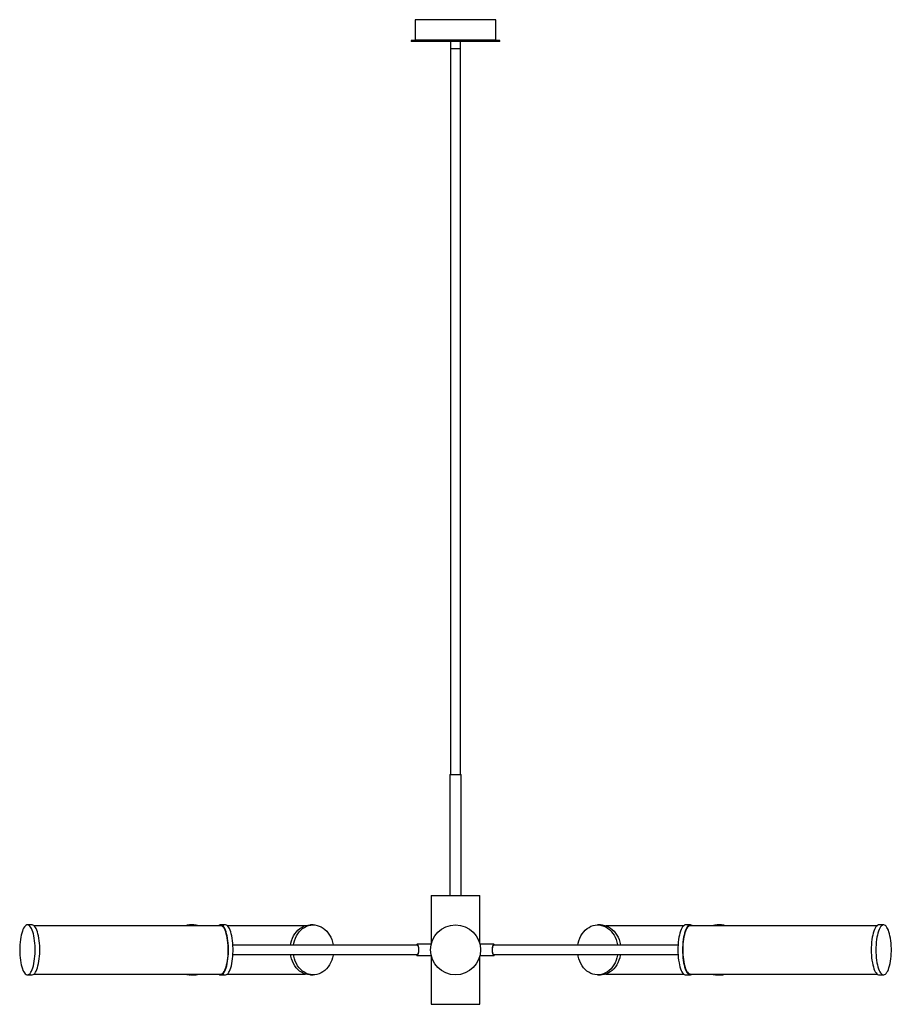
# Paper-space layout '_Frontal' of a CAD drawing. Header units: millimetres. Extents: x -540 to 540, y 0 to 1221.
import ezdxf

# ---------------------------------------------------------------- set-up
doc = ezdxf.new("R2010")
doc.units = ezdxf.units.MM

psp = doc.layouts.new('_Frontal')

# ---------------------------------------------------------------- linework, layer by layer
at = {"color": 7, "linetype": 'Continuous', "lineweight": 25}
for p, q in [((-50, 1221), (-50, 1196)), ((50, 1221), (-50, 1221)), ((50, 1196), (50, 1221)), ((-55, 1195), (-55, 1194)), ((55, 1195), (-55, 1195)), ((55, 1194), (-55, 1194)), ((-6, 1194), (-6, 285)), ((6, 1185), (-6, 1185)), ((6, 285), (6, 1194)), ((55, 1194), (55, 1195)), ((-7, 285), (-7, 135)), ((-7, 285), (7, 285)), ((7, 135), (7, 285)), ((-30, 135), (-30, 75.3)), ((-30, 135), (30, 135)), ((30, 75.3), (30, 135)), ((-525, 98.5), (-530.7, 98.5)), ((-324.5, 98.5), (-328, 98.5)), ((-285.3, 98.5), (-291, 98.5)), ((-176.3, 98.5), (-179.9, 98.5)), ((179.9, 98.5), (176.3, 98.5)), ((291, 98.5), (285.3, 98.5)), ((328, 98.5), (324.5, 98.5)), ((530.7, 98.5), (525, 98.5)), ((-291, 97.5), (-522.6, 97.5)), ((-186.2, 97.5), (-282.9, 97.5)), ((282.9, 97.5), (186.2, 97.5)), ((522.6, 97.5), (291, 97.5)), ((-47.6, 73.3), (-275.9, 73.3)), ((-30.2, 74.5), (-47.6, 74.5)), ((47.6, 74.5), (30.2, 74.5)), ((275.9, 73.3), (47.6, 73.3)), ((-275.9, 61.6), (-47.6, 61.6)), ((47.6, 61.6), (275.9, 61.6)), ((-47.6, 60.5), (-30.2, 60.5)), ((-30, 59.7), (-30, 0)), ((30, 0), (30, 59.7)), ((30.2, 60.5), (47.6, 60.5)), ((-522.6, 37.5), (-291, 37.5)), ((-282.9, 37.5), (-186.2, 37.5)), ((186.2, 37.5), (282.9, 37.5)), ((291, 37.5), (522.6, 37.5)), ((-530.7, 36.5), (-525, 36.5)), ((-328, 36.5), (-328.8, 36.5)), ((-328, 36.5), (-324.5, 36.5)), ((-291, 36.5), (-285.3, 36.5)), ((-179.9, 36.5), (-180.7, 36.5)), ((-179.9, 36.5), (-176.3, 36.5)), ((176.3, 36.5), (179.9, 36.5)), ((285.3, 36.5), (291, 36.5)), ((324.5, 36.5), (328, 36.5)), ((525, 36.5), (530.7, 36.5)), ((-30, 0), (30, 0))]:
    psp.add_line(p, q, dxfattribs=at)
at = {"color": 8, "linetype": 'Continuous', "lineweight": 25}
psp.add_line((-50, 1196), (50, 1196), dxfattribs=at)
at = {"color": 7, "linetype": 'Continuous', "lineweight": 25, "flags": 128}
for points in [[(-530.4, 36.5), (-529.4, 36.8), (-528.4, 37.4), (-527.4, 38.4), (-526.5, 39.7), (-525.6, 41.3), (-524.7, 43.2), (-524, 45.4), (-523.3, 47.8), (-522.7, 50.5), (-522.2, 53.3), (-521.8, 56.4), (-521.4, 59.5), (-521.2, 62.7), (-521.1, 66), (-521.1, 69.3), (-521.2, 72.6), (-521.5, 75.8), (-521.8, 78.9), (-522.2, 81.9), (-522.7, 84.8), (-523.3, 87.4), (-524, 89.8), (-524.8, 92), (-525.6, 93.9), (-526.5, 95.4), (-527.5, 96.7), (-528.5, 97.6), (-529.5, 98.2), (-530.5, 98.5), (-531.5, 98.4), (-532.5, 97.9), (-533.5, 97.1), (-534.5, 96), (-535.4, 94.5), (-536.2, 92.8), (-537, 90.7), (-537.8, 88.4), (-538.4, 85.9), (-539, 83.1), (-539.4, 80.2), (-539.8, 77.1), (-540.1, 73.9), (-540.2, 70.6), (-540.3, 67.3), (-540.2, 64.1), (-540, 60.8), (-539.8, 57.6), (-539.4, 54.6), (-538.9, 51.6), (-538.4, 48.9), (-537.7, 46.4), (-537, 44.1), (-536.2, 42), (-535.3, 40.3), (-534.4, 38.9), (-533.4, 37.8), (-532.4, 37), (-531.4, 36.6), (-530.4, 36.5)], [(-525, 36.5), (-524.7, 36.5), (-523.7, 36.8), (-522.7, 37.4), (-521.7, 38.4), (-520.8, 39.7), (-519.9, 41.3), (-519, 43.2), (-518.3, 45.4), (-517.6, 47.8), (-517, 50.5), (-516.5, 53.3), (-516, 56.4), (-515.7, 59.5), (-515.5, 62.7), (-515.4, 66), (-515.4, 69.3), (-515.5, 72.6), (-515.8, 75.8), (-516.1, 78.9), (-516.5, 81.9), (-517, 84.8), (-517.6, 87.4), (-518.3, 89.8), (-519.1, 92), (-519.9, 93.9), (-520.8, 95.4), (-521.8, 96.7), (-522.8, 97.6), (-523.8, 98.2), (-524.8, 98.5), (-525, 98.5)], [(-290.7, 36.5), (-289.7, 36.8), (-288.7, 37.4), (-287.7, 38.4), (-286.8, 39.7), (-285.9, 41.3), (-285.1, 43.2), (-284.3, 45.4), (-283.6, 47.8), (-283, 50.5), (-282.5, 53.3), (-282.1, 56.4), (-281.8, 59.5), (-281.6, 62.7), (-281.5, 66), (-281.5, 69.3), (-281.6, 72.6), (-281.8, 75.8), (-282.1, 78.9), (-282.5, 81.9), (-283.1, 84.8), (-283.7, 87.4), (-284.4, 89.8), (-285.1, 92), (-286, 93.9), (-286.9, 95.4), (-287.8, 96.7), (-288.8, 97.6), (-289.8, 98.2), (-290.8, 98.5), (-291.8, 98.4), (-292.8, 97.9), (-293.4, 97.5)], [(-285.3, 36.5), (-285, 36.5), (-284, 36.8), (-283, 37.4), (-282, 38.4), (-281.1, 39.7), (-280.2, 41.3), (-279.4, 43.2), (-278.6, 45.4), (-277.9, 47.8), (-277.3, 50.5), (-276.8, 53.3), (-276.4, 56.4), (-276.1, 59.5), (-275.9, 62.7), (-275.7, 66), (-275.8, 69.3), (-275.9, 72.6), (-276.1, 75.8), (-276.4, 78.9), (-276.8, 81.9), (-277.4, 84.8), (-278, 87.4), (-278.7, 89.8), (-279.4, 92), (-280.3, 93.9), (-281.2, 95.4), (-282.1, 96.7), (-283.1, 97.6), (-284.1, 98.2), (-285.1, 98.5), (-285.3, 98.5)], [(-204.5, 73.3), (-204, 75.8), (-203.2, 78.9), (-202.1, 81.9), (-200.7, 84.8), (-199.1, 87.4), (-197.3, 89.8), (-195.3, 92), (-193.1, 93.9), (-190.7, 95.4), (-188.3, 96.7), (-185.7, 97.6), (-183.1, 98.2), (-180.4, 98.5), (-179.9, 98.5)], [(-201, 73.3), (-200.5, 75.8), (-199.6, 78.9), (-198.5, 81.9), (-197.2, 84.8), (-195.6, 87.4), (-193.7, 89.8), (-191.7, 92), (-189.5, 93.9), (-187.2, 95.4), (-184.7, 96.7), (-182.2, 97.6), (-179.5, 98.2), (-176.9, 98.5), (-174.2, 98.4), (-171.6, 97.9), (-169, 97.1), (-166.5, 96), (-164.1, 94.5), (-161.8, 92.8), (-159.7, 90.7), (-157.8, 88.4), (-156.1, 85.9), (-154.7, 83.1), (-153.4, 80.2), (-152.5, 77.1), (-151.8, 73.9), (-151.7, 73.3)], [(151.7, 73.3), (152.2, 75.8), (153, 78.9), (154.1, 81.9), (155.5, 84.8), (157.1, 87.4), (158.9, 89.8), (160.9, 92), (163.1, 93.9), (165.5, 95.4), (167.9, 96.7), (170.5, 97.6), (173.1, 98.2), (175.8, 98.5), (178.5, 98.4), (181.1, 97.9), (183.7, 97.1), (186.2, 96), (188.6, 94.5), (190.9, 92.8), (192.9, 90.7), (194.8, 88.4), (196.5, 85.9), (198, 83.1), (199.2, 80.2), (200.2, 77.1), (200.9, 73.9), (201, 73.3)], [(179.9, 98.5), (182, 98.4), (184.6, 97.9), (187.2, 97.1), (189.7, 96), (192.1, 94.5), (194.4, 92.8), (196.5, 90.7), (198.4, 88.4), (200.1, 85.9), (201.5, 83.1), (202.8, 80.2), (203.7, 77.1), (204.4, 73.9), (204.5, 73.3)], [(285.3, 98.5), (284.5, 98.4), (283.5, 97.9), (282.5, 97.1), (281.5, 96), (280.6, 94.5), (279.8, 92.8), (279, 90.7), (278.2, 88.4), (277.6, 85.9), (277, 83.1), (276.6, 80.2), (276.2, 77.1), (275.9, 73.9), (275.8, 70.6), (275.7, 67.3), (275.8, 64.1), (276, 60.8), (276.2, 57.6), (276.6, 54.6), (277.1, 51.6), (277.7, 48.9), (278.3, 46.4), (279, 44.1), (279.8, 42), (280.7, 40.3), (281.6, 38.9), (282.6, 37.8), (283.6, 37), (284.6, 36.6), (285.3, 36.5)], [(293.4, 97.5), (293.3, 97.6), (292.2, 98.2), (291.2, 98.5), (290.2, 98.4), (289.2, 97.9), (288.2, 97.1), (287.3, 96), (286.3, 94.5), (285.5, 92.8), (284.7, 90.7), (284, 88.4), (283.3, 85.9), (282.7, 83.1), (282.3, 80.2), (281.9, 77.1), (281.7, 73.9), (281.5, 70.6), (281.4, 67.3), (281.5, 64.1), (281.7, 60.8), (281.9, 57.6), (282.3, 54.6), (282.8, 51.6), (283.4, 48.9), (284, 46.4), (284.8, 44.1), (285.6, 42), (286.4, 40.3), (287.3, 38.9), (288.3, 37.8), (289.3, 37), (290.3, 36.6), (291.3, 36.5), (291.3, 36.5)], [(525, 98.5), (524.2, 98.4), (523.2, 97.9), (522.2, 97.1), (521.2, 96), (520.3, 94.5), (519.4, 92.8), (518.6, 90.7), (517.9, 88.4), (517.3, 85.9), (516.7, 83.1), (516.2, 80.2), (515.9, 77.1), (515.6, 73.9), (515.5, 70.6), (515.4, 67.3), (515.5, 64.1), (515.6, 60.8), (515.9, 57.6), (516.3, 54.6), (516.8, 51.6), (517.3, 48.9), (518, 46.4), (518.7, 44.1), (519.5, 42), (520.4, 40.3), (521.3, 38.9), (522.3, 37.8), (523.3, 37), (524.3, 36.6), (525, 36.5)], [(531, 36.5), (532, 36.8), (533, 37.4), (534, 38.4), (534.9, 39.7), (535.8, 41.3), (536.6, 43.2), (537.4, 45.4), (538.1, 47.8), (538.7, 50.5), (539.2, 53.3), (539.6, 56.4), (539.9, 59.5), (540.2, 62.7), (540.3, 66), (540.3, 69.3), (540.1, 72.6), (539.9, 75.8), (539.6, 78.9), (539.2, 81.9), (538.6, 84.8), (538, 87.4), (537.3, 89.8), (536.6, 92), (535.7, 93.9), (534.8, 95.4), (533.9, 96.7), (532.9, 97.6), (531.9, 98.2), (530.9, 98.5), (529.9, 98.4), (528.9, 97.9), (527.9, 97.1), (526.9, 96), (526, 94.5), (525.1, 92.8), (524.3, 90.7), (523.6, 88.4), (523, 85.9), (522.4, 83.1), (521.9, 80.2), (521.6, 77.1), (521.3, 73.9), (521.2, 70.6), (521.1, 67.3), (521.2, 64.1), (521.3, 60.8), (521.6, 57.6), (522, 54.6), (522.5, 51.6), (523, 48.9), (523.7, 46.4), (524.4, 44.1), (525.2, 42), (526.1, 40.3), (527, 38.9), (528, 37.8), (529, 37), (530, 36.6), (531, 36.5)], [(-291, 37.5), (-290.7, 37.5), (-289.7, 37.8), (-288.7, 38.4), (-287.8, 39.4), (-286.9, 40.7), (-286, 42.3), (-285.2, 44.2), (-284.4, 46.4), (-283.8, 48.8), (-283.2, 51.5), (-282.7, 54.3), (-282.3, 57.3), (-282, 60.4), (-281.8, 63.6), (-281.8, 66.8), (-281.8, 70.1), (-281.9, 73.3), (-282.2, 76.4), (-282.5, 79.5), (-283, 82.4), (-283.5, 85.1), (-284.2, 87.6), (-284.9, 89.9), (-285.6, 91.9), (-286.5, 93.7), (-287.4, 95.1), (-288.3, 96.2), (-289.3, 97), (-290.3, 97.4), (-291, 97.5)], [(291, 97.5), (290.7, 97.5), (289.7, 97.2), (288.7, 96.6), (287.8, 95.6), (286.9, 94.3), (286, 92.7), (285.2, 90.8), (284.4, 88.6), (283.8, 86.2), (283.2, 83.5), (282.7, 80.7), (282.3, 77.7), (282, 74.6), (281.8, 71.4), (281.8, 68.2), (281.8, 64.9), (281.9, 61.7), (282.2, 58.6), (282.5, 55.5), (283, 52.6), (283.5, 49.9), (284.2, 47.4), (284.9, 45.1), (285.6, 43.1), (286.5, 41.3), (287.4, 39.9), (288.3, 38.8), (289.3, 38), (290.3, 37.6), (291, 37.5)], [(-45.4, 67.5), (-45.4, 69.1), (-45.6, 70.5), (-45.9, 71.9), (-46.2, 73), (-46.6, 73.8), (-47.1, 74.3), (-47.6, 74.5), (-48, 74.3), (-48.5, 73.8), (-48.7, 73.3)], [(-47.6, 73.3), (-47.5, 73.3), (-47, 73.1), (-46.6, 72.5), (-46.3, 71.6), (-46, 70.5), (-45.8, 69.1), (-45.7, 67.7)], [(48.7, 73.3), (48.5, 73.8), (48, 74.3), (47.6, 74.5), (47.1, 74.3), (46.6, 73.8), (46.2, 73), (45.9, 71.9), (45.6, 70.5), (45.4, 69.1), (45.4, 67.5), (45.4, 65.9), (45.6, 64.5), (45.9, 63.1), (46.2, 62), (46.6, 61.2), (47.1, 60.7), (47.6, 60.5), (48, 60.7), (48.5, 61.2), (48.7, 61.6)], [(47.6, 61.6), (47.3, 61.7), (46.8, 62.1), (46.4, 62.9), (46.1, 63.9), (45.9, 65.2), (45.8, 66.6), (45.8, 68.1), (45.9, 69.5), (46.1, 70.8), (46.4, 71.9), (46.7, 72.7), (47.2, 73.2), (47.6, 73.3)], [(-180.7, 36.5), (-183.3, 36.8), (-185.9, 37.4), (-188.5, 38.4), (-190.9, 39.7), (-193.3, 41.3), (-195.4, 43.2), (-197.4, 45.4), (-199.2, 47.8), (-200.8, 50.5), (-202.2, 53.3), (-203.3, 56.4), (-204.1, 59.5), (-204.5, 61.6)], [(-177.1, 36.5), (-179.8, 36.8), (-182.4, 37.4), (-185, 38.4), (-187.4, 39.7), (-189.7, 41.3), (-191.9, 43.2), (-193.9, 45.4), (-195.7, 47.8), (-197.3, 50.5), (-198.6, 53.3), (-199.7, 56.4), (-200.6, 59.5), (-201, 61.6)], [(-151.7, 61.6), (-151.8, 60.8), (-152.6, 57.6), (-153.5, 54.6), (-154.8, 51.6), (-156.3, 48.9), (-158, 46.4), (-159.9, 44.1), (-162, 42), (-164.3, 40.3), (-166.7, 38.9), (-169.2, 37.8), (-171.8, 37), (-174.5, 36.6), (-177.1, 36.5)], [(-48.7, 61.6), (-48.5, 61.2), (-48, 60.7), (-47.6, 60.5), (-47.1, 60.7), (-46.6, 61.2), (-46.2, 62), (-45.9, 63.1), (-45.6, 64.5), (-45.4, 65.9), (-45.4, 67.5)], [(-45.7, 67.7), (-45.8, 66.2), (-45.9, 64.8), (-46.2, 63.6), (-46.5, 62.7), (-46.9, 62), (-47.4, 61.7), (-47.6, 61.6)], [(175.5, 36.5), (172.9, 36.8), (170.3, 37.4), (167.7, 38.4), (165.3, 39.7), (162.9, 41.3), (160.8, 43.2), (158.8, 45.4), (157, 47.8), (155.4, 50.5), (154, 53.3), (152.9, 56.4), (152.1, 59.5), (151.7, 61.6)], [(201, 61.6), (200.8, 60.8), (200.1, 57.6), (199.1, 54.6), (197.9, 51.6), (196.4, 48.9), (194.7, 46.4), (192.8, 44.1), (190.7, 42), (188.4, 40.3), (186, 38.9), (183.5, 37.8), (180.9, 37), (178.2, 36.6), (175.5, 36.5)], [(204.5, 61.6), (204.3, 60.8), (203.6, 57.6), (202.6, 54.6), (201.4, 51.6), (199.9, 48.9), (198.2, 46.4), (196.3, 44.1), (194.2, 42), (191.9, 40.3), (189.5, 38.9), (187, 37.8), (184.4, 37), (181.7, 36.6), (179.9, 36.5)]]:
    psp.add_lwpolyline(points, dxfattribs=at)
at = {"color": 7, "linetype": 'Continuous', "lineweight": 25}
psp.add_circle((0, 67.5), 31, dxfattribs=at)
for centre, radius, start, end in [((-49, 1196), 1, 180, 270), ((49, 1196), 1, 270, 0), ((-328, 77.9), 20.6, 90.0655, 107.9208), ((-324.5, 78), 20.5, 72.0842, 107.9158), ((324.5, 78), 20.5, 72.0842, 107.9158), ((328, 77.9), 20.6, 72.0797, 89.934), ((-327.9, 57.2), 20.7, 252.119, 267.6864), ((-324.4, 57.2), 20.7, 252.119, 267.6864), ((-324.5, 57.1), 20.6, 267.8413, 287.9321), ((-290.9, 40.2), 3.69, 226.9973, 273.1348), ((290.7, 40.6), 4.15, 278.7001, 311.2913), ((324.5, 57.2), 20.7, 252.119, 267.6864), ((324.4, 57.1), 20.6, 267.8413, 287.9321), ((328, 57.1), 20.6, 270.0602, 287.9261)]:
    psp.add_arc(centre, radius, start, end, dxfattribs=at)

doc.saveas('drawing.dxf')
